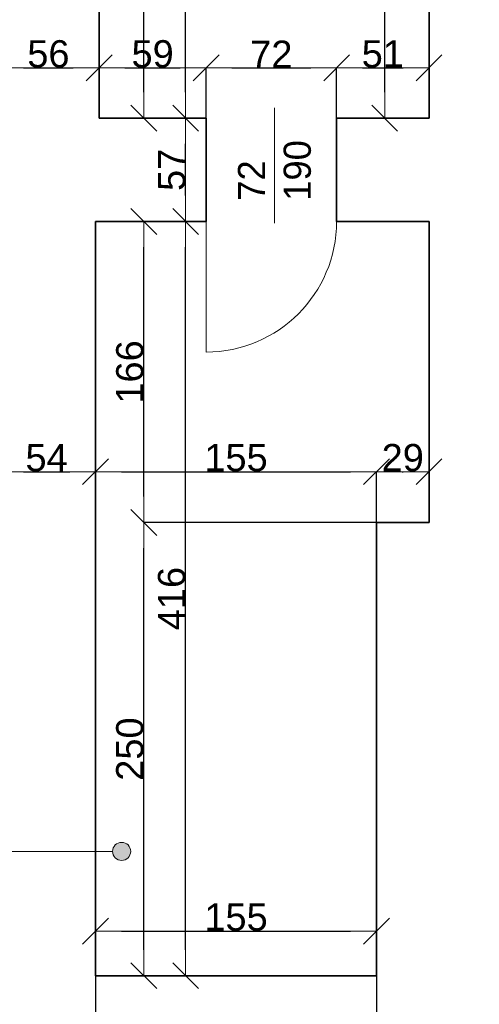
# Model space of a CAD drawing. Header units: metres. Extents: x 7506757 to 756746378, y 5735207 to 582114514.
# Tile 6 of 256: x 7532415 to 7534951, y 5792620 to 5798051. Entities that reach past the tile are written whole.
import ezdxf

# ---------------------------------------------------------------- set-up
doc = ezdxf.new("R2010")
doc.units = ezdxf.units.M
doc.header["$MEASUREMENT"] = 0
doc.header["$PDMODE"] = 2
doc.layers.get('0').update_dxf_attribs({"color": 250, "linetype": 'CONTINUOUS', "lineweight": 100, "plot": 0})
doc.layers.get('Defpoints').update_dxf_attribs({"linetype": 'CONTINUOUS'})
for name, color, linetype, lineweight in [('7 - linia widok1', 7, 'CONTINUOUS', 13), ('ELEKTRYKA141', 7, 'CONTINUOUS', 0), ('M_OCIANA6', 5, 'CONTINUOUS', 35), ('M_OPISY1', 7, 'CONTINUOUS', 13), ('M_OPISY141', 7, 'CONTINUOUS', 0), ('opis1', 7, 'CONTINUOUS', 13)]:
    doc.layers.add(name, color=color, linetype=linetype, lineweight=lineweight)
doc.layers.add('M_OPISY', color=7, linetype='CONTINUOUS')
doc.layers.add('PWYMIAR', color=7, linetype='CONTINUOUS')
doc.styles.add('GENERATED_STYLE_1', font='arial.ttf')
doc.styles.add('GENERATED_STYLE_2', font='txt')
doc.dimstyles.new('GENERATED_STYLE__1', dxfattribs={"dimtxt": 150, "dimasz": 142.5, "dimexe": 0.18, "dimexo": 0, "dimgap": 0.09, "dimtad": 1, "dimdec": 0, "dimlfac": 0.1, "dimzin": 0, "dimdsep": 46, "dimtxsty": 'GENERATED_STYLE_1', "dimblk": 'ARROWHEAD_6', "dimblk1": 'ARROWHEAD_6', "dimblk2": 'ARROWHEAD_6', "dimcen": 0.09, "dimclrd": 251, "dimclre": 251, "dimclrt": 7, "dimazin": 0, "dimtfac": 1, "dimtdec": 4, "dimtmove": 0, "dimatfit": 3, "dimfxl": 0, "dimtolj": 1, "dimtzin": 0, "dimarcsym": 0})
doc.dimstyles.new('GENERATED_STYLE__2', dxfattribs={"dimtxt": 150, "dimasz": 142.5, "dimexe": 0.18, "dimexo": 0, "dimgap": 0.09, "dimtad": 1, "dimtih": 1, "dimtoh": 1, "dimdec": 0, "dimlfac": 0.1, "dimzin": 0, "dimdsep": 46, "dimtxsty": 'GENERATED_STYLE_1', "dimblk": 'ARROWHEAD_6', "dimblk1": 'ARROWHEAD_6', "dimblk2": 'ARROWHEAD_6', "dimcen": 0.09, "dimclrd": 251, "dimclre": 251, "dimclrt": 7, "dimazin": 0, "dimtfac": 1, "dimtdec": 4, "dimtmove": 0, "dimatfit": 3, "dimfxl": 0, "dimtolj": 1, "dimtzin": 0, "dimarcsym": 0})
doc.dimstyles.new('GENERATED_STYLE__3', dxfattribs={"dimtxt": 150, "dimasz": 142.5, "dimexe": 0.18, "dimexo": 0, "dimgap": 0.09, "dimtad": 1, "dimdec": 0, "dimlfac": 0.1, "dimzin": 0, "dimdsep": 46, "dimtxsty": 'GENERATED_STYLE_1', "dimblk": 'ARROWHEAD_6', "dimblk1": 'ARROWHEAD_6', "dimblk2": 'ARROWHEAD_6', "dimcen": 0.09, "dimclrd": 251, "dimclre": 251, "dimclrt": 7, "dimazin": 0, "dimtfac": 1, "dimtdec": 4, "dimtmove": 2, "dimatfit": 3, "dimfxl": 0, "dimtolj": 1, "dimtzin": 0, "dimarcsym": 0})
doc.dimstyles.new('GENERATED_STYLE__4', dxfattribs={"dimtxt": 150, "dimasz": 142.5, "dimexe": 0.18, "dimexo": 0, "dimgap": 0.09, "dimtad": 1, "dimtih": 1, "dimtoh": 1, "dimdec": 0, "dimlfac": 0.1, "dimzin": 0, "dimdsep": 46, "dimtxsty": 'GENERATED_STYLE_1', "dimblk": 'ARROWHEAD_6', "dimblk1": 'ARROWHEAD_6', "dimblk2": 'ARROWHEAD_6', "dimcen": 0.09, "dimclrd": 251, "dimclre": 251, "dimclrt": 7, "dimazin": 0, "dimtfac": 1, "dimtdec": 4, "dimtmove": 2, "dimatfit": 3, "dimfxl": 0, "dimtolj": 1, "dimtzin": 0, "dimarcsym": 0})

# ---------------------------------------------------------------- blocks, each defined once
blk = doc.blocks.new('Linia_13', base_point=(584931.7, 242484))
at = {"layer": 'M_OPISY1', "linetype": 'Continuous'}
blk.add_hatch(color=256, dxfattribs=at).paths.add_polyline_path([(591898.8, 242484), (591895, 242503.1), (591884.2, 242519.3), (591868, 242530.2), (591848.8, 242534), (591829.7, 242530.2), (591813.5, 242519.3), (591802.6, 242503.1), (591798.8, 242484), (591802.6, 242464.8), (591813.5, 242448.6), (591829.7, 242437.8), (591848.8, 242434), (591868, 242437.8), (591884.2, 242448.6), (591895, 242464.8)], flags=0)
blk.add_circle((591848.8, 242484), 50, dxfattribs=at)
at = {"layer": 'M_OPISY141', "linetype": 'Continuous'}
blk.add_line((584931.7, 242484), (591798.8, 242484), dxfattribs=at)
blk = doc.blocks.new('ARROWHEAD_6')
at = {"color": 0, "linetype": 'Continuous', "lineweight": 0}
for p, q in [((-0.5, -0.5), (0.5, 0.5)), ((0, 0), (-1, 0))]:
    blk.add_line(p, q, dxfattribs=at)
blk = doc.blocks.new('*D3973')
at = {"layer": 'Defpoints', "color": 0, "linetype": 'Continuous', "transparency": 16777216}
for p in [(7534429.1, 5800007.5), (7534673.4, 5800007.5), (7534673.4, 5797507.5)]:
    blk.add_point(p, dxfattribs=at)
at = {"layer": 'PWYMIAR', "color": 251, "linetype": 'Continuous', "lineweight": -2, "transparency": 16777216}
for p, q in [((7534673.4, 5800007.5), (7534429, 5800007.5)), ((7534429.1, 5797650), (7534429.1, 5799865)), ((7534673.4, 5797507.5), (7534429, 5797507.5))]:
    blk.add_line(p, q, dxfattribs=at)
at = {"layer": 'PWYMIAR', "color": 251, "linetype": 'Continuous', "lineweight": -2, "transparency": 16777216, "xscale": 142.5, "yscale": 142.5, "zscale": 142.5}
for p, rotation in [((7534429.1, 5800007.5), 90), ((7534429.1, 5797507.5), 270)]:
    blk.add_blockref('ARROWHEAD_6', p, dxfattribs=dict(at, rotation=rotation))
at = {"layer": 'PWYMIAR', "color": 7, "linetype": 'Continuous', "lineweight": 13, "transparency": 16777216, "insert": (7534352.5, 5798757.5), "char_height": 150, "attachment_point": 5, "rotation": 90, "style": 'GENERATED_STYLE_1'}
blk.add_mtext('\\A1;250', dxfattribs=at)
blk = doc.blocks.new('*D3976')
at = {"layer": 'Defpoints', "color": 0, "linetype": 'Continuous', "transparency": 16777216}
for p in [(7532853.4, 5799907.5), (7533099.6, 5799907.5), (7532853.4, 5797507.5)]:
    blk.add_point(p, dxfattribs=at)
at = {"layer": 'PWYMIAR', "color": 251, "linetype": 'Continuous', "lineweight": -2, "transparency": 16777216}
for p, q in [((7532853.4, 5799907.5), (7533099.8, 5799907.5)), ((7533099.6, 5797650), (7533099.6, 5799765)), ((7532853.4, 5797507.5), (7533099.8, 5797507.5))]:
    blk.add_line(p, q, dxfattribs=at)
at = {"layer": 'PWYMIAR', "color": 251, "linetype": 'Continuous', "lineweight": -2, "transparency": 16777216, "xscale": 142.5, "yscale": 142.5, "zscale": 142.5}
for p, rotation in [((7533099.6, 5799907.5), 90), ((7533099.6, 5797507.5), 270)]:
    blk.add_blockref('ARROWHEAD_6', p, dxfattribs=dict(at, rotation=rotation))
at = {"layer": 'PWYMIAR', "color": 7, "linetype": 'Continuous', "lineweight": 13, "transparency": 16777216, "insert": (7533023, 5798707.5), "char_height": 150, "attachment_point": 5, "rotation": 90, "style": 'GENERATED_STYLE_1'}
blk.add_mtext('\\A1;240', dxfattribs=at)
blk = doc.blocks.new('*D3979')
at = {"layer": 'Defpoints', "color": 0, "linetype": 'Continuous', "transparency": 16777216}
for p in [(7533330.5, 5796937.5), (7533443.4, 5796937.5), (7534383.4, 5792777.5)]:
    blk.add_point(p, dxfattribs=at)
at = {"layer": 'PWYMIAR', "color": 251, "linetype": 'Continuous', "lineweight": -2, "transparency": 16777216}
for p, q in [((7533443.4, 5796937.5), (7533330.3, 5796937.5)), ((7533330.5, 5792920), (7533330.5, 5796795)), ((7534383.4, 5792777.5), (7533330.3, 5792777.5))]:
    blk.add_line(p, q, dxfattribs=at)
at = {"layer": 'PWYMIAR', "color": 251, "linetype": 'Continuous', "lineweight": -2, "transparency": 16777216, "xscale": 142.5, "yscale": 142.5, "zscale": 142.5}
for p, rotation in [((7533330.5, 5796937.5), 90), ((7533330.5, 5792777.5), 270)]:
    blk.add_blockref('ARROWHEAD_6', p, dxfattribs=dict(at, rotation=rotation))
at = {"layer": 'PWYMIAR', "color": 7, "linetype": 'Continuous', "lineweight": 13, "transparency": 16777216, "insert": (7533253.8, 5794857.5), "char_height": 150, "attachment_point": 5, "rotation": 90, "style": 'GENERATED_STYLE_1'}
blk.add_mtext('\\A1;416', dxfattribs=at)
blk = doc.blocks.new('*D3980')
at = {"layer": 'Defpoints', "color": 0, "linetype": 'Continuous', "transparency": 16777216}
for p in [(7533330.5, 5797507.5), (7533443.4, 5797507.5), (7533443.4, 5796937.5)]:
    blk.add_point(p, dxfattribs=at)
at = {"layer": 'PWYMIAR', "color": 251, "linetype": 'Continuous', "lineweight": -2, "transparency": 16777216}
for p, q in [((7533443.4, 5797507.5), (7533330.3, 5797507.5)), ((7533330.5, 5797080), (7533330.5, 5797365)), ((7533443.4, 5796937.5), (7533330.3, 5796937.5))]:
    blk.add_line(p, q, dxfattribs=at)
at = {"layer": 'PWYMIAR', "color": 251, "linetype": 'Continuous', "lineweight": -2, "transparency": 16777216, "xscale": 142.5, "yscale": 142.5, "zscale": 142.5}
for p, rotation in [((7533330.5, 5797507.5), 90), ((7533330.5, 5796937.5), 270)]:
    blk.add_blockref('ARROWHEAD_6', p, dxfattribs=dict(at, rotation=rotation))
at = {"layer": 'PWYMIAR', "color": 7, "linetype": 'Continuous', "lineweight": 13, "transparency": 16777216, "insert": (7533254.1, 5797222.5), "char_height": 150, "attachment_point": 5, "rotation": 90, "style": 'GENERATED_STYLE_1'}
blk.add_mtext('\\A1;57', dxfattribs=at)
blk = doc.blocks.new('*D3981')
at = {"layer": 'Defpoints', "color": 0, "linetype": 'Continuous', "transparency": 16777216}
for p in [(7532853.4, 5801597.5), (7533330.5, 5801597.5), (7533443.4, 5797507.5)]:
    blk.add_point(p, dxfattribs=at)
at = {"layer": 'PWYMIAR', "color": 251, "linetype": 'Continuous', "lineweight": -2, "transparency": 16777216}
for p, q in [((7532853.4, 5801597.5), (7533330.6, 5801597.5)), ((7533330.5, 5797650), (7533330.5, 5801455)), ((7533443.4, 5797507.5), (7533330.3, 5797507.5))]:
    blk.add_line(p, q, dxfattribs=at)
at = {"layer": 'PWYMIAR', "color": 251, "linetype": 'Continuous', "lineweight": -2, "transparency": 16777216, "xscale": 142.5, "yscale": 142.5, "zscale": 142.5}
for p, rotation in [((7533330.5, 5801597.5), 90), ((7533330.5, 5797507.5), 270)]:
    blk.add_blockref('ARROWHEAD_6', p, dxfattribs=dict(at, rotation=rotation))
at = {"layer": 'PWYMIAR', "color": 7, "linetype": 'Continuous', "lineweight": 13, "transparency": 16777216, "insert": (7533253.8, 5799552.5), "char_height": 150, "attachment_point": 5, "rotation": 90, "style": 'GENERATED_STYLE_1'}
blk.add_mtext('\\A1;409', dxfattribs=at)
blk = doc.blocks.new('*D3982')
at = {"layer": 'Defpoints', "color": 0, "linetype": 'Continuous', "transparency": 16777216}
for p in [(7533443.4, 5797784.8), (7532853.4, 5797507.5), (7533443.4, 5797507.5)]:
    blk.add_point(p, dxfattribs=at)
at = {"layer": 'PWYMIAR', "color": 251, "linetype": 'Continuous', "lineweight": -2, "transparency": 16777216}
for p, q in [((7532853.4, 5797507.5), (7532853.4, 5797785)), ((7532995.9, 5797784.8), (7533300.9, 5797784.8)), ((7533443.4, 5797507.5), (7533443.4, 5797785))]:
    blk.add_line(p, q, dxfattribs=at)
at = {"layer": 'PWYMIAR', "color": 251, "linetype": 'Continuous', "lineweight": -2, "transparency": 16777216, "xscale": 142.5, "yscale": 142.5, "zscale": 142.5, "rotation": 180}
blk.add_blockref('ARROWHEAD_6', (7532853.4, 5797784.8), dxfattribs=at)
at = {"layer": 'PWYMIAR', "color": 251, "linetype": 'Continuous', "lineweight": -2, "transparency": 16777216, "xscale": 142.5, "yscale": 142.5, "zscale": 142.5}
blk.add_blockref('ARROWHEAD_6', (7533443.4, 5797784.8), dxfattribs=at)
at = {"layer": 'PWYMIAR', "color": 7, "linetype": 'Continuous', "lineweight": 13, "transparency": 16777216, "insert": (7533148.4, 5797861.5), "char_height": 150, "attachment_point": 5, "style": 'GENERATED_STYLE_1'}
blk.add_mtext('\\A1;59', dxfattribs=at)
blk = doc.blocks.new('*D3983')
at = {"layer": 'Defpoints', "color": 0, "linetype": 'Continuous', "transparency": 16777216}
for p in [(7534163.4, 5797784.8), (7533443.4, 5797507.5), (7534163.4, 5797507.5)]:
    blk.add_point(p, dxfattribs=at)
at = {"layer": 'PWYMIAR', "color": 251, "linetype": 'Continuous', "lineweight": -2, "transparency": 16777216}
for p, q in [((7533443.4, 5797507.5), (7533443.4, 5797785)), ((7533585.9, 5797784.8), (7534020.9, 5797784.8)), ((7534163.4, 5797507.5), (7534163.4, 5797785))]:
    blk.add_line(p, q, dxfattribs=at)
at = {"layer": 'PWYMIAR', "color": 251, "linetype": 'Continuous', "lineweight": -2, "transparency": 16777216, "xscale": 142.5, "yscale": 142.5, "zscale": 142.5, "rotation": 180}
blk.add_blockref('ARROWHEAD_6', (7533443.4, 5797784.8), dxfattribs=at)
at = {"layer": 'PWYMIAR', "color": 251, "linetype": 'Continuous', "lineweight": -2, "transparency": 16777216, "xscale": 142.5, "yscale": 142.5, "zscale": 142.5}
blk.add_blockref('ARROWHEAD_6', (7534163.4, 5797784.8), dxfattribs=at)
at = {"layer": 'PWYMIAR', "color": 7, "linetype": 'Continuous', "lineweight": 13, "transparency": 16777216, "insert": (7533803.4, 5797860.2), "char_height": 150, "attachment_point": 5, "style": 'GENERATED_STYLE_1'}
blk.add_mtext('\\A1;72', dxfattribs=at)
blk = doc.blocks.new('*D3984')
at = {"layer": 'Defpoints', "color": 0, "linetype": 'Continuous', "transparency": 16777216}
for p in [(7534673.4, 5797784.8), (7534163.4, 5797507.5), (7534673.4, 5797507.5)]:
    blk.add_point(p, dxfattribs=at)
at = {"layer": 'PWYMIAR', "color": 251, "linetype": 'Continuous', "lineweight": -2, "transparency": 16777216}
for p, q in [((7534163.4, 5797507.5), (7534163.4, 5797785)), ((7534305.9, 5797784.8), (7534530.9, 5797784.8)), ((7534673.4, 5797507.5), (7534673.4, 5797785))]:
    blk.add_line(p, q, dxfattribs=at)
at = {"layer": 'PWYMIAR', "color": 251, "linetype": 'Continuous', "lineweight": -2, "transparency": 16777216, "xscale": 142.5, "yscale": 142.5, "zscale": 142.5, "rotation": 180}
blk.add_blockref('ARROWHEAD_6', (7534163.4, 5797784.8), dxfattribs=at)
at = {"layer": 'PWYMIAR', "color": 251, "linetype": 'Continuous', "lineweight": -2, "transparency": 16777216, "xscale": 142.5, "yscale": 142.5, "zscale": 142.5}
blk.add_blockref('ARROWHEAD_6', (7534673.4, 5797784.8), dxfattribs=at)
at = {"layer": 'PWYMIAR', "color": 7, "linetype": 'Continuous', "lineweight": 13, "transparency": 16777216, "insert": (7534418.4, 5797861.5), "char_height": 150, "attachment_point": 5, "style": 'GENERATED_STYLE_1'}
blk.add_mtext('\\A1;51', dxfattribs=at)
blk = doc.blocks.new('*D3985')
at = {"layer": 'Defpoints', "color": 0, "linetype": 'Continuous', "transparency": 16777216}
for p in [(7533099.6, 5795277.5), (7534383.4, 5795277.5), (7534383.4, 5792777.5)]:
    blk.add_point(p, dxfattribs=at)
at = {"layer": 'PWYMIAR', "color": 251, "linetype": 'Continuous', "lineweight": -2, "transparency": 16777216}
for p, q in [((7534383.4, 5795277.5), (7533099.5, 5795277.5)), ((7533099.6, 5792920), (7533099.6, 5795135)), ((7534383.4, 5792777.5), (7533099.5, 5792777.5))]:
    blk.add_line(p, q, dxfattribs=at)
at = {"layer": 'PWYMIAR', "color": 251, "linetype": 'Continuous', "lineweight": -2, "transparency": 16777216, "xscale": 142.5, "yscale": 142.5, "zscale": 142.5}
for p, rotation in [((7533099.6, 5795277.5), 90), ((7533099.6, 5792777.5), 270)]:
    blk.add_blockref('ARROWHEAD_6', p, dxfattribs=dict(at, rotation=rotation))
at = {"layer": 'PWYMIAR', "color": 7, "linetype": 'Continuous', "lineweight": 13, "transparency": 16777216, "insert": (7533023, 5794027.5), "char_height": 150, "attachment_point": 5, "rotation": 90, "style": 'GENERATED_STYLE_1'}
blk.add_mtext('\\A1;250', dxfattribs=at)
blk = doc.blocks.new('*D3986')
at = {"layer": 'Defpoints', "color": 0, "linetype": 'Continuous', "transparency": 16777216}
for p in [(7532833.4, 5796937.5), (7533099.6, 5796937.5), (7534383.4, 5795277.5)]:
    blk.add_point(p, dxfattribs=at)
at = {"layer": 'PWYMIAR', "color": 251, "linetype": 'Continuous', "lineweight": -2, "transparency": 16777216}
for p, q in [((7532833.4, 5796937.5), (7533099.8, 5796937.5)), ((7533099.6, 5795420), (7533099.6, 5796795)), ((7534383.4, 5795277.5), (7533099.5, 5795277.5))]:
    blk.add_line(p, q, dxfattribs=at)
at = {"layer": 'PWYMIAR', "color": 251, "linetype": 'Continuous', "lineweight": -2, "transparency": 16777216, "xscale": 142.5, "yscale": 142.5, "zscale": 142.5}
for p, rotation in [((7533099.6, 5796937.5), 90), ((7533099.6, 5795277.5), 270)]:
    blk.add_blockref('ARROWHEAD_6', p, dxfattribs=dict(at, rotation=rotation))
at = {"layer": 'PWYMIAR', "color": 7, "linetype": 'Continuous', "lineweight": 13, "transparency": 16777216, "insert": (7533023, 5796107.5), "char_height": 150, "attachment_point": 5, "rotation": 90, "style": 'GENERATED_STYLE_1'}
blk.add_mtext('\\A1;166', dxfattribs=at)
blk = doc.blocks.new('*D3987')
at = {"layer": 'Defpoints', "color": 0, "linetype": 'Continuous', "transparency": 16777216}
for p in [(7534383.4, 5795557.5), (7534383.4, 5795277.5), (7532833.4, 5792777.5)]:
    blk.add_point(p, dxfattribs=at)
at = {"layer": 'PWYMIAR', "color": 251, "linetype": 'Continuous', "lineweight": -2, "transparency": 16777216}
for p, q in [((7532833.4, 5792777.5), (7532833.4, 5795557.7)), ((7532975.9, 5795557.5), (7534240.9, 5795557.5)), ((7534383.4, 5795277.5), (7534383.4, 5795557.7))]:
    blk.add_line(p, q, dxfattribs=at)
at = {"layer": 'PWYMIAR', "color": 251, "linetype": 'Continuous', "lineweight": -2, "transparency": 16777216, "xscale": 142.5, "yscale": 142.5, "zscale": 142.5, "rotation": 180}
blk.add_blockref('ARROWHEAD_6', (7532833.4, 5795557.5), dxfattribs=at)
at = {"layer": 'PWYMIAR', "color": 251, "linetype": 'Continuous', "lineweight": -2, "transparency": 16777216, "xscale": 142.5, "yscale": 142.5, "zscale": 142.5}
blk.add_blockref('ARROWHEAD_6', (7534383.4, 5795557.5), dxfattribs=at)
at = {"layer": 'PWYMIAR', "color": 7, "linetype": 'Continuous', "lineweight": 13, "transparency": 16777216, "insert": (7533608.4, 5795634.2), "char_height": 150, "attachment_point": 5, "style": 'GENERATED_STYLE_1'}
blk.add_mtext('\\A1;155', dxfattribs=at)
blk = doc.blocks.new('*D3988')
at = {"layer": 'Defpoints', "color": 0, "linetype": 'Continuous', "transparency": 16777216}
for p in [(7534673.4, 5795557.5), (7534383.4, 5795277.5), (7534673.4, 5795277.5)]:
    blk.add_point(p, dxfattribs=at)
at = {"layer": 'PWYMIAR', "color": 251, "linetype": 'Continuous', "lineweight": -2, "transparency": 16777216}
for p, q in [((7534383.4, 5795277.5), (7534383.4, 5795557.7)), ((7534525.9, 5795557.5), (7534530.9, 5795557.5)), ((7534673.4, 5795277.5), (7534673.4, 5795557.7))]:
    blk.add_line(p, q, dxfattribs=at)
at = {"layer": 'PWYMIAR', "color": 251, "linetype": 'Continuous', "lineweight": -2, "transparency": 16777216, "xscale": 142.5, "yscale": 142.5, "zscale": 142.5, "rotation": 180}
blk.add_blockref('ARROWHEAD_6', (7534383.4, 5795557.5), dxfattribs=at)
at = {"layer": 'PWYMIAR', "color": 251, "linetype": 'Continuous', "lineweight": -2, "transparency": 16777216, "xscale": 142.5, "yscale": 142.5, "zscale": 142.5}
blk.add_blockref('ARROWHEAD_6', (7534673.4, 5795557.5), dxfattribs=at)
at = {"layer": 'PWYMIAR', "color": 7, "linetype": 'Continuous', "lineweight": 13, "transparency": 16777216, "insert": (7534528.4, 5795634.2), "char_height": 150, "attachment_point": 5, "style": 'GENERATED_STYLE_1'}
blk.add_mtext('\\A1;29', dxfattribs=at)
blk = doc.blocks.new('*D4074')
at = {"layer": 'Defpoints', "color": 0, "linetype": 'Continuous', "transparency": 16777216}
for p in [(7534383.4, 5793023.2), (7532833.4, 5792777.5), (7534383.4, 5792777.5)]:
    blk.add_point(p, dxfattribs=at)
at = {"layer": 'PWYMIAR', "color": 251, "linetype": 'Continuous', "lineweight": -2, "transparency": 16777216}
for p, q in [((7532833.4, 5792777.5), (7532833.4, 5793023.4)), ((7532975.9, 5793023.2), (7534240.9, 5793023.2)), ((7534383.4, 5792777.5), (7534383.4, 5793023.4))]:
    blk.add_line(p, q, dxfattribs=at)
at = {"layer": 'PWYMIAR', "color": 251, "linetype": 'Continuous', "lineweight": -2, "transparency": 16777216, "xscale": 142.5, "yscale": 142.5, "zscale": 142.5, "rotation": 180}
blk.add_blockref('ARROWHEAD_6', (7532833.4, 5793023.2), dxfattribs=at)
at = {"layer": 'PWYMIAR', "color": 251, "linetype": 'Continuous', "lineweight": -2, "transparency": 16777216, "xscale": 142.5, "yscale": 142.5, "zscale": 142.5}
blk.add_blockref('ARROWHEAD_6', (7534383.4, 5793023.2), dxfattribs=at)
at = {"layer": 'PWYMIAR', "color": 7, "linetype": 'Continuous', "lineweight": 13, "transparency": 16777216, "insert": (7533608.4, 5793099.9), "char_height": 150, "attachment_point": 5, "style": 'GENERATED_STYLE_1'}
blk.add_mtext('\\A1;155', dxfattribs=at)
blk = doc.blocks.new('*D4088')
at = {"layer": 'Defpoints', "color": 0, "linetype": 'Continuous', "transparency": 16777216}
for p in [(7532293.4, 5799907.5), (7532853.4, 5799907.5), (7532853.4, 5797784.8)]:
    blk.add_point(p, dxfattribs=at)
at = {"layer": 'PWYMIAR', "color": 251, "linetype": 'Continuous', "lineweight": -2, "transparency": 16777216}
for p, q in [((7532293.4, 5799907.5), (7532293.4, 5797784.6)), ((7532853.4, 5799907.5), (7532853.4, 5797784.6)), ((7532435.9, 5797784.8), (7532710.9, 5797784.8))]:
    blk.add_line(p, q, dxfattribs=at)
at = {"layer": 'PWYMIAR', "color": 251, "linetype": 'Continuous', "lineweight": -2, "transparency": 16777216, "xscale": 142.5, "yscale": 142.5, "zscale": 142.5, "rotation": 180}
blk.add_blockref('ARROWHEAD_6', (7532293.4, 5797784.8), dxfattribs=at)
at = {"layer": 'PWYMIAR', "color": 251, "linetype": 'Continuous', "lineweight": -2, "transparency": 16777216, "xscale": 142.5, "yscale": 142.5, "zscale": 142.5}
blk.add_blockref('ARROWHEAD_6', (7532853.4, 5797784.8), dxfattribs=at)
at = {"layer": 'PWYMIAR', "color": 7, "linetype": 'Continuous', "lineweight": 13, "transparency": 16777216, "insert": (7532573.4, 5797861.5), "char_height": 150, "attachment_point": 5, "style": 'GENERATED_STYLE_1'}
blk.add_mtext('\\A1;56', dxfattribs=at)
blk = doc.blocks.new('*D4089')
at = {"layer": 'Defpoints', "color": 0, "linetype": 'Continuous', "transparency": 16777216}
for p in [(7532293.4, 5796070.5), (7532833.4, 5796113.2), (7532833.4, 5795557.5)]:
    blk.add_point(p, dxfattribs=at)
at = {"layer": 'PWYMIAR', "color": 251, "linetype": 'Continuous', "lineweight": -2, "transparency": 16777216}
for p, q in [((7532293.4, 5796070.5), (7532293.4, 5795557.3)), ((7532833.4, 5796113.2), (7532833.4, 5795557.3)), ((7532435.9, 5795557.5), (7532690.9, 5795557.5))]:
    blk.add_line(p, q, dxfattribs=at)
at = {"layer": 'PWYMIAR', "color": 251, "linetype": 'Continuous', "lineweight": -2, "transparency": 16777216, "xscale": 142.5, "yscale": 142.5, "zscale": 142.5, "rotation": 180}
blk.add_blockref('ARROWHEAD_6', (7532293.4, 5795557.5), dxfattribs=at)
at = {"layer": 'PWYMIAR', "color": 251, "linetype": 'Continuous', "lineweight": -2, "transparency": 16777216, "xscale": 142.5, "yscale": 142.5, "zscale": 142.5}
blk.add_blockref('ARROWHEAD_6', (7532833.4, 5795557.5), dxfattribs=at)
at = {"layer": 'PWYMIAR', "color": 7, "linetype": 'Continuous', "lineweight": 13, "transparency": 16777216, "insert": (7532563.4, 5795633.9), "char_height": 150, "attachment_point": 5, "style": 'GENERATED_STYLE_1'}
blk.add_mtext('\\A1;54', dxfattribs=at)
blk = doc.blocks.new('*D4147')
at = {"layer": 'Defpoints', "color": 0, "linetype": 'Continuous', "transparency": 16777216}
for p in [(7532293.4, 5792984.4), (7532833.4, 5792984.4), (7532833.4, 5789192.4)]:
    blk.add_point(p, dxfattribs=at)
at = {"layer": 'PWYMIAR', "color": 251, "linetype": 'Continuous', "lineweight": -2, "transparency": 16777216}
for p, q in [((7532293.4, 5792984.4), (7532293.4, 5789192.2)), ((7532833.4, 5792984.4), (7532833.4, 5789192.2)), ((7532435.9, 5789192.4), (7532690.9, 5789192.4))]:
    blk.add_line(p, q, dxfattribs=at)
at = {"layer": 'PWYMIAR', "color": 251, "linetype": 'Continuous', "lineweight": -2, "transparency": 16777216, "xscale": 142.5, "yscale": 142.5, "zscale": 142.5, "rotation": 180}
blk.add_blockref('ARROWHEAD_6', (7532293.4, 5789192.4), dxfattribs=at)
at = {"layer": 'PWYMIAR', "color": 251, "linetype": 'Continuous', "lineweight": -2, "transparency": 16777216, "xscale": 142.5, "yscale": 142.5, "zscale": 142.5}
blk.add_blockref('ARROWHEAD_6', (7532833.4, 5789192.4), dxfattribs=at)
at = {"layer": 'PWYMIAR', "color": 7, "linetype": 'Continuous', "lineweight": 13, "transparency": 16777216, "insert": (7532563.4, 5789268.8), "char_height": 150, "attachment_point": 5, "style": 'GENERATED_STYLE_1'}
blk.add_mtext('\\A1;54', dxfattribs=at)
blk = doc.blocks.new('*D4148')
at = {"layer": 'Defpoints', "color": 0, "linetype": 'Continuous', "transparency": 16777216}
for p in [(7532833.4, 5792984.4), (7534383.4, 5792984.4), (7534383.4, 5789192.4)]:
    blk.add_point(p, dxfattribs=at)
at = {"layer": 'PWYMIAR', "color": 251, "linetype": 'Continuous', "lineweight": -2, "transparency": 16777216}
for p, q in [((7532833.4, 5792984.4), (7532833.4, 5789192.2)), ((7534383.4, 5792984.4), (7534383.4, 5789192.2)), ((7532975.9, 5789192.4), (7534240.9, 5789192.4))]:
    blk.add_line(p, q, dxfattribs=at)
at = {"layer": 'PWYMIAR', "color": 251, "linetype": 'Continuous', "lineweight": -2, "transparency": 16777216, "xscale": 142.5, "yscale": 142.5, "zscale": 142.5, "rotation": 180}
blk.add_blockref('ARROWHEAD_6', (7532833.4, 5789192.4), dxfattribs=at)
at = {"layer": 'PWYMIAR', "color": 251, "linetype": 'Continuous', "lineweight": -2, "transparency": 16777216, "xscale": 142.5, "yscale": 142.5, "zscale": 142.5}
blk.add_blockref('ARROWHEAD_6', (7534383.4, 5789192.4), dxfattribs=at)
at = {"layer": 'PWYMIAR', "color": 7, "linetype": 'Continuous', "lineweight": 13, "transparency": 16777216, "insert": (7533608.4, 5789269.1), "char_height": 150, "attachment_point": 5, "style": 'GENERATED_STYLE_1'}
blk.add_mtext('\\A1;155', dxfattribs=at)
blk = doc.blocks.new('*D4149')
at = {"layer": 'Defpoints', "color": 0, "linetype": 'Continuous', "transparency": 16777216}
for p in [(7535333.4, 5799677), (7534383.4, 5792984.4), (7535333.4, 5789192.4)]:
    blk.add_point(p, dxfattribs=at)
at = {"layer": 'PWYMIAR', "color": 251, "linetype": 'Continuous', "lineweight": -2, "transparency": 16777216}
for p, q in [((7535333.4, 5799677), (7535333.4, 5789192.2)), ((7534383.4, 5792984.4), (7534383.4, 5789192.2)), ((7534525.9, 5789192.4), (7535190.9, 5789192.4))]:
    blk.add_line(p, q, dxfattribs=at)
at = {"layer": 'PWYMIAR', "color": 251, "linetype": 'Continuous', "lineweight": -2, "transparency": 16777216, "xscale": 142.5, "yscale": 142.5, "zscale": 142.5, "rotation": 180}
blk.add_blockref('ARROWHEAD_6', (7534383.4, 5789192.4), dxfattribs=at)
at = {"layer": 'PWYMIAR', "color": 251, "linetype": 'Continuous', "lineweight": -2, "transparency": 16777216, "xscale": 142.5, "yscale": 142.5, "zscale": 142.5}
blk.add_blockref('ARROWHEAD_6', (7535333.4, 5789192.4), dxfattribs=at)
at = {"layer": 'PWYMIAR', "color": 7, "linetype": 'Continuous', "lineweight": 13, "transparency": 16777216, "insert": (7534858.4, 5789269.1), "char_height": 150, "attachment_point": 5, "style": 'GENERATED_STYLE_1'}
blk.add_mtext('\\A1;95', dxfattribs=at)
blk = doc.blocks.new('*D4171')
at = {"layer": 'Defpoints', "color": 0, "linetype": 'Continuous', "transparency": 16777216}
for p in [(7523836.6, 5793764.9), (7532293.4, 5793764.9), (7535333.4, 5791637.5)]:
    blk.add_point(p, dxfattribs=at)
at = {"layer": 'PWYMIAR', "color": 251, "linetype": 'Continuous', "lineweight": -2, "transparency": 16777216}
for p, q in [((7532293.4, 5793764.9), (7523836.5, 5793764.9)), ((7523836.6, 5791780), (7523836.6, 5793622.4)), ((7535333.4, 5791637.5), (7523836.5, 5791637.5))]:
    blk.add_line(p, q, dxfattribs=at)
at = {"layer": 'PWYMIAR', "color": 251, "linetype": 'Continuous', "lineweight": -2, "transparency": 16777216, "xscale": 142.5, "yscale": 142.5, "zscale": 142.5}
for p, rotation in [((7523836.6, 5793764.9), 90), ((7523836.6, 5791637.5), 270)]:
    blk.add_blockref('ARROWHEAD_6', p, dxfattribs=dict(at, rotation=rotation))
at = {"layer": 'PWYMIAR', "color": 7, "linetype": 'Continuous', "lineweight": 13, "transparency": 16777216, "insert": (7523759.9, 5792701.2), "char_height": 150, "attachment_point": 5, "rotation": 90, "style": 'GENERATED_STYLE_1'}
blk.add_mtext('\\A1;213', dxfattribs=at)

msp = doc.modelspace()

# ---------------------------------------------------------------- linework, layer by layer
at = {"layer": '7 - linia widok1', "linetype": 'Continuous'}
msp.add_line((7533820.1, 5797564.3), (7533820.1, 5796928.7), dxfattribs=at)
at = {"layer": 'ELEKTRYKA141', "linetype": 'Continuous'}
msp.add_line((7533443.4, 5796937.5), (7533443.4, 5796217.5), dxfattribs=at)
msp.add_arc((7533443.4, 5796937.5), 720, 270, 0, dxfattribs=at)
at = {"layer": 'M_OCIANA6', "linetype": 'Continuous'}
for p, q in [((7534673.4, 5800007.5), (7534673.4, 5797507.5)), ((7532853.4, 5799907.5), (7532853.4, 5797507.5)), ((7532853.4, 5797507.5), (7533443.4, 5797507.5)), ((7533443.4, 5797507.5), (7533443.4, 5796937.5)), ((7534163.4, 5797507.5), (7534163.4, 5796937.5)), ((7534163.4, 5797507.5), (7534163.4, 5796947.5)), ((7534163.4, 5797507.5), (7534673.4, 5797507.5)), ((7532833.4, 5792777.5), (7532833.4, 5796937.5)), ((7532833.4, 5796937.5), (7533443.4, 5796937.5)), ((7534163.4, 5796937.5), (7534673.4, 5796937.5)), ((7534673.4, 5796937.5), (7534673.4, 5795277.5)), ((7534673.4, 5795277.5), (7534383.4, 5795277.5)), ((7534383.4, 5795277.5), (7534383.4, 5792777.5)), ((7532833.4, 5792777.5), (7534383.4, 5792777.5))]:
    msp.add_line(p, q, dxfattribs=at)

# ---------------------------------------------------------------- block references
at = {"layer": 'M_OPISY', "linetype": 'Continuous'}
msp.add_blockref('Linia_13', (7526060.3, 5793463.1), dxfattribs=at)

# ---------------------------------------------------------------- texts
at = {"layer": 'opis1', "linetype": 'Continuous', "insert": (7533619.3, 5797051.7), "char_height": 150, "width": 859.483, "attachment_point": 1, "rotation": 90, "line_spacing_factor": 1.007581, "style": 'GENERATED_STYLE_2'}
msp.add_mtext('{72\\P190}', dxfattribs=at)

# ---------------------------------------------------------------- dimensions: what is measured, and where the dimension line sits
at = {"layer": 'PWYMIAR', "color": 251, "linetype": 'Continuous', "lineweight": 13}
for base, p1, p2, dimstyle, picture, middle in [((7533330.5, 5801597.5), (7533443.4, 5797507.5), (7532853.4, 5801597.5), 'GENERATED_STYLE__1', '*D3981', (7533253.8, 5799552.5)), ((7534429.1, 5800007.5), (7534673.4, 5797507.5), (7534673.4, 5800007.5), 'GENERATED_STYLE__1', '*D3973', (7534352.5, 5798757.5)), ((7533099.6, 5799907.5), (7532853.4, 5797507.5), (7532853.4, 5799907.5), 'GENERATED_STYLE__1', '*D3976', (7533023, 5798707.5)), ((7533330.5, 5797507.5), (7533443.4, 5796937.5), (7533443.4, 5797507.5), 'GENERATED_STYLE__1', '*D3980', (7533254.1, 5797222.5)), ((7533099.6, 5796937.5), (7534383.4, 5795277.5), (7532833.4, 5796937.5), 'GENERATED_STYLE__1', '*D3986', (7533023, 5796107.5)), ((7533330.5, 5796937.5), (7534383.4, 5792777.5), (7533443.4, 5796937.5), 'GENERATED_STYLE__1', '*D3979', (7533253.8, 5794857.5)), ((7533099.6, 5795277.5), (7534383.4, 5792777.5), (7534383.4, 5795277.5), 'GENERATED_STYLE__3', '*D3985', (7533023, 5794027.5)), ((7523836.6, 5793764.9), (7535333.4, 5791637.5), (7532293.4, 5793764.9), 'GENERATED_STYLE__1', '*D4171', (7523759.9, 5792701.2))]:
    dim = msp.add_linear_dim(base=base, p1=p1, p2=p2, angle=90, dimstyle=dimstyle, dxfattribs=at)
    dim.commit()
    dim.dimension.update_dxf_attribs({"geometry": picture, "text_midpoint": middle})
for base, p1, p2, dimstyle, picture, middle in [((7532853.4, 5797784.8), (7532293.4, 5799907.5), (7532853.4, 5799907.5), 'GENERATED_STYLE__2', '*D4088', (7532573.4, 5797861.5)), ((7535333.4, 5789192.4), (7534383.4, 5792984.4), (7535333.4, 5799677), 'GENERATED_STYLE__2', '*D4149', (7534858.4, 5789269.1)), ((7533443.4, 5797784.8), (7532853.4, 5797507.5), (7533443.4, 5797507.5), 'GENERATED_STYLE__2', '*D3982', (7533148.4, 5797861.5)), ((7534163.4, 5797784.8), (7533443.4, 5797507.5), (7534163.4, 5797507.5), 'GENERATED_STYLE__2', '*D3983', (7533803.4, 5797860.2)), ((7534673.4, 5797784.8), (7534163.4, 5797507.5), (7534673.4, 5797507.5), 'GENERATED_STYLE__2', '*D3984', (7534418.4, 5797861.5)), ((7532833.4, 5795557.5), (7532293.4, 5796070.5), (7532833.4, 5796113.2), 'GENERATED_STYLE__2', '*D4089', (7532563.4, 5795633.9)), ((7534383.4, 5795557.5), (7532833.4, 5792777.5), (7534383.4, 5795277.5), 'GENERATED_STYLE__2', '*D3987', (7533608.4, 5795634.2)), ((7534673.4, 5795557.5), (7534383.4, 5795277.5), (7534673.4, 5795277.5), 'GENERATED_STYLE__4', '*D3988', (7534528.4, 5795634.2)), ((7534383.4, 5793023.2), (7532833.4, 5792777.5), (7534383.4, 5792777.5), 'GENERATED_STYLE__4', '*D4074', (7533608.4, 5793099.9)), ((7532833.4, 5789192.4), (7532293.4, 5792984.4), (7532833.4, 5792984.4), 'GENERATED_STYLE__2', '*D4147', (7532563.4, 5789268.8)), ((7534383.4, 5789192.4), (7532833.4, 5792984.4), (7534383.4, 5792984.4), 'GENERATED_STYLE__2', '*D4148', (7533608.4, 5789269.1))]:
    dim = msp.add_linear_dim(base=base, p1=p1, p2=p2, dimstyle=dimstyle, dxfattribs=at)
    dim.commit()
    dim.dimension.update_dxf_attribs({"geometry": picture, "text_midpoint": middle})

doc.saveas('drawing.dxf')
